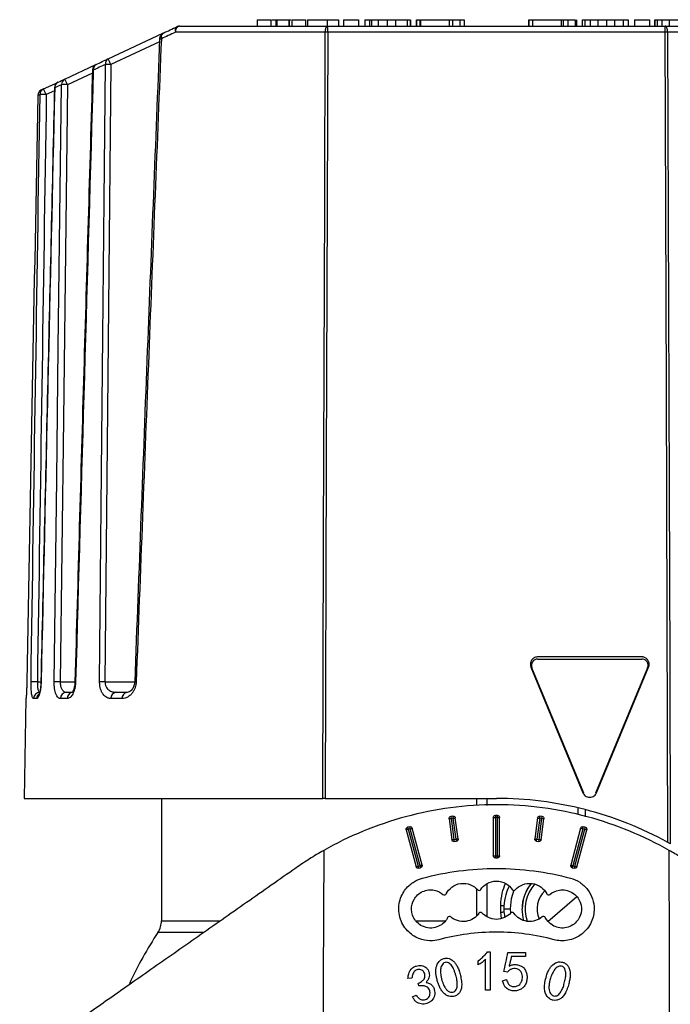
# Model space of a CAD drawing. Header units: millimetres. Extents: x -40 to 40, y -36.8 to 38.2.
# Tile 2 of 3: x -22.5 to 8.2, y -8.2 to 38.2. Entities that reach past the tile are written whole.
import ezdxf

# ---------------------------------------------------------------- set-up
doc = ezdxf.new("R2010")
doc.units = ezdxf.units.MM

msp = doc.modelspace()

# ---------------------------------------------------------------- linework, layer by layer
at = {"color": 7, "linetype": 'Continuous', "lineweight": 25}
for p, q in [((-11.29, 38.206), (-11.29, 37.906)), ((-11.29, 38.206), (-10.647, 38.206)), ((-10.647, 38.206), (-10.647, 37.906)), ((-10.647, 38.206), (-10.647, 37.906)), ((-10.398, 38.206), (-10.398, 37.906)), ((-10.355, 38.206), (-10.355, 37.906)), ((-9.796, 38.206), (-9.698, 38.206)), ((-9.796, 38.206), (-9.796, 37.906)), ((-9.78, 38.206), (-9.78, 37.906)), ((-9.651, 38.206), (-9.651, 37.906)), ((-9.651, 38.206), (-9.651, 37.906)), ((-9.651, 38.206), (-9.008, 38.206)), ((-9.008, 38.206), (-9.008, 37.906)), ((-8.912, 38.206), (-7.45, 38.206)), ((-8.912, 38.206), (-8.912, 37.906)), ((-7.981, 38.206), (-7.981, 37.906)), ((-7.45, 38.206), (-7.45, 37.906)), ((-7.216, 38.206), (-7.216, 37.906)), ((-7.216, 38.206), (-6.508, 38.206)), ((-6.508, 38.206), (-6.508, 37.906)), ((-6.208, 38.206), (-6.208, 37.906)), ((-6.208, 38.206), (-5.982, 38.206)), ((-5.982, 38.206), (-5.982, 37.906)), ((-5.896, 38.206), (-5.896, 37.906)), ((-5.577, 38.206), (-5.577, 37.906)), ((-5.161, 38.206), (-5.161, 37.906)), ((-4.759, 38.206), (-4.759, 37.906)), ((-4.213, 38.206), (-4.213, 37.906)), ((-4.062, 38.206), (-4.062, 37.906)), ((-4.037, 37.906), (-4.037, 38.206)), ((-3.784, 38.206), (-3.784, 37.906)), ((-3.77, 38.206), (-3.77, 37.906)), ((-3.617, 38.206), (-3.617, 37.906)), ((-3.584, 38.206), (-3.584, 37.906)), ((-3.584, 38.206), (-2.231, 38.206)), ((-2.231, 38.206), (-2.231, 37.906)), ((-2.067, 38.206), (-2.067, 37.906)), ((-1.728, 38.206), (-1.728, 37.906)), ((-1.53, 38.206), (-1.53, 37.906)), ((-1.503, 37.906), (-1.503, 38.206)), ((1.503, 38.206), (1.503, 37.906)), ((1.521, 38.206), (1.521, 37.906)), ((1.703, 38.206), (1.703, 37.906)), ((1.703, 38.206), (3.052, 38.206)), ((3.052, 38.206), (3.052, 37.906)), ((3.144, 38.206), (3.144, 37.906)), ((3.369, 38.206), (3.369, 37.906)), ((3.712, 38.206), (3.712, 37.906)), ((3.741, 38.206), (3.741, 37.906)), ((3.784, 37.906), (3.784, 38.206)), ((4.037, 38.206), (4.037, 37.906)), ((4.17, 38.206), (4.17, 37.906)), ((4.418, 38.206), (4.418, 37.906)), ((4.777, 38.206), (4.777, 37.906)), ((5.189, 38.206), (5.189, 37.906)), ((5.559, 38.206), (5.559, 37.906)), ((5.559, 38.206), (5.572, 38.206)), ((5.572, 38.206), (5.572, 37.906)), ((5.972, 38.206), (5.972, 37.906)), ((5.972, 38.206), (6.208, 38.206)), ((6.208, 38.206), (6.208, 37.906)), ((6.508, 38.206), (7.216, 38.206)), ((6.508, 38.206), (6.508, 37.906)), ((7.216, 38.206), (7.216, 37.906)), ((7.45, 38.206), (7.45, 37.906)), ((7.462, 38.206), (7.462, 37.906)), ((7.574, 38.206), (7.574, 37.906)), ((7.805, 38.206), (7.805, 37.906)), ((8.15, 38.206), (8.15, 37.906)), ((15.143, 37.611), (-15.143, 37.611)), ((-14.933, 37.906), (14.933, 37.906)), ((-7.96, 37.611), (-7.96, 37.906)), ((7.96, 37.611), (7.96, 37.906)), ((-18.306, 36.364), (-15.728, 37.566)), ((-15.891, 37.165), (-18.18, 36.097)), ((-20.353, 35.41), (-18.895, 36.09)), ((-19.052, 35.69), (-20.226, 35.143)), ((-21.355, 34.942), (-20.69, 35.253)), ((-20.847, 34.853), (-21.229, 34.676)), ((-21.632, 34.628), (-21.631, 34.627)), ((6.85, 8.176), (1.949, 8.176)), ((1.949, 8.076), (6.85, 8.076)), ((1.626, 7.693), (4.077, 1.776)), ((4.123, 1.746), (1.672, 7.662)), ((7.128, 7.662), (4.677, 1.746)), ((4.723, 1.776), (7.174, 7.693)), ((-21.651, 6.997), (-21.484, 6.997)), ((-20.573, 6.997), (-19.879, 6.997)), ((-18.461, 6.997), (-17.061, 6.997)), ((-20.281, 6.506), (-19.973, 6.506)), ((-17.944, 6.506), (-17.418, 6.506)), ((-22.191, 6.211), (-22.273, 1.506)), ((-22.188, 6.211), (-22.191, 6.211)), ((-21.682, 6.211), (-21.829, 6.211)), ((-20.247, 6.211), (-20.559, 6.211)), ((-17.656, 6.211), (-18.19, 6.211)), ((-22.273, 1.506), (-8.192, 1.506)), ((-15.8, 1.506), (-15.8, -4.259)), ((-8.081, 1.506), (0, 1.506)), ((-0.92, 1.171), (-0.92, 1.506)), ((-0.45, 1.506), (-0.45, 1.166)), ((3.849, 0.746), (3.849, 1.047)), ((4.179, 0.948), (4.179, 0.642)), ((-2.238, 0.562), (-2.138, 0.562)), ((-2.237, 0.549), (-2.107, -0.443)), ((-2.052, 0.674), (-2.151, 0.661)), ((-2.151, 0.661), (-2.138, 0.562)), ((-2.039, 0.573), (-2.138, 0.56)), ((-2.138, 0.562), (-2.007, -0.432)), ((-2.052, 0.674), (-2.039, 0.575)), ((-1.908, -0.419), (-2.039, 0.575)), ((-2.039, 0.573), (-2.026, 0.575)), ((-2.026, 0.575), (-2.039, 0.575)), ((-1.809, -0.404), (-1.94, 0.588)), ((-0.15, 0.605), (-0.15, -1.195)), ((-0.15, 0.605), (-0.05, 0.605)), ((0.05, 0.705), (-0.05, 0.705)), ((-0.05, 0.705), (-0.05, -1.295)), ((0.05, 0.603), (-0.05, 0.603)), ((0.05, -1.295), (0.05, 0.705)), ((0.15, -1.195), (0.15, 0.605)), ((1.94, 0.588), (1.809, -0.404)), ((2.039, 0.575), (1.908, -0.419)), ((2.007, -0.432), (2.138, 0.56)), ((2.026, 0.575), (2.039, 0.573)), ((2.026, 0.575), (2.039, 0.575)), ((2.039, 0.575), (2.052, 0.674)), ((2.138, 0.56), (2.039, 0.573)), ((2.151, 0.661), (2.052, 0.674)), ((2.107, -0.443), (2.237, 0.549)), ((2.138, 0.56), (2.151, 0.661)), ((-4.263, 0.05), (-4.164, 0.05)), ((-4.26, 0.024), (-3.794, -1.714)), ((-4.093, 0.173), (-4.189, 0.147)), ((-4.067, 0.074), (-4.163, 0.049)), ((-4.163, 0.049), (-3.697, -1.69)), ((-4.067, 0.074), (-4.06, 0.076)), ((-4.06, 0.076), (-4.067, 0.076)), ((-3.601, -1.664), (-4.067, 0.074)), ((-3.504, -1.637), (-3.97, 0.102)), ((3.97, 0.102), (3.504, -1.637)), ((4.067, 0.074), (3.601, -1.664)), ((3.697, -1.69), (4.163, 0.049)), ((3.794, -1.714), (4.26, 0.024)), ((4.06, 0.076), (4.067, 0.074)), ((4.06, 0.076), (4.067, 0.076)), ((4.163, 0.049), (4.067, 0.074)), ((4.189, 0.147), (4.093, 0.173)), ((-2.007, -0.432), (-1.908, -0.419)), ((-2.007, -0.432), (-1.994, -0.529)), ((-1.908, -0.419), (-1.895, -0.417)), ((-1.908, -0.419), (-1.895, -0.516)), ((-1.808, -0.417), (-1.895, -0.417)), ((1.808, -0.417), (1.895, -0.417)), ((1.895, -0.417), (1.908, -0.419)), ((1.895, -0.516), (1.908, -0.419)), ((1.908, -0.419), (2.007, -0.432)), ((1.994, -0.529), (2.007, -0.432)), ((-1.994, -0.529), (-1.895, -0.516)), ((1.895, -0.516), (1.994, -0.529)), ((-0.05, -1.197), (0.05, -1.197)), ((-0.05, -1.295), (0.05, -1.295)), ((-3.697, -1.69), (-3.601, -1.664)), ((-3.672, -1.785), (-3.575, -1.759)), ((-3.601, -1.664), (-3.594, -1.662)), ((-3.501, -1.662), (-3.594, -1.662)), ((3.501, -1.662), (3.594, -1.662)), ((3.575, -1.759), (3.672, -1.785)), ((3.594, -1.662), (3.601, -1.664)), ((3.601, -1.664), (3.697, -1.69)), ((-0.92, -4.009), (-0.92, -2.775)), ((-0.45, -2.529), (-0.45, -4.068)), ((2.426, -4.292), (3.784, -3.116)), ((0.351, -3.703), (0.651, -3.703)), ((0.651, -3.703), (0.658, -3.888)), ((1.216, -3.703), (1.206, -3.703)), ((0.239, -4.156), (0.202, -3.856)), ((0.354, -3.833), (0.393, -4.094)), ((-15.8, -4.259), (-13.017, -4.259)), ((-3.81, -4.259), (-2.41, -4.259)), ((-13.832, -4.808), (-15.964, -4.808)), ((-0.426, -5.721), (-0.3, -5.721)), ((-0.3, -5.721), (-0.3, -7.531)), ((0.542, -5.752), (1.374, -5.752)), ((1.374, -5.942), (0.7, -5.942)), ((1.374, -5.752), (1.374, -5.942)), ((-0.858, -6.342), (-0.858, -6.142)), ((-0.511, -7.531), (-0.511, -6.078)), ((0.521, -6.678), (0.342, -6.657)), ((-3.984, -6.967), (-4.174, -6.987)), ((-3.655, -7.334), (-3.691, -7.202)), ((0.289, -7.089), (0.479, -7.036)), ((-3.959, -7.851), (-3.785, -7.771)), ((-0.3, -7.531), (-0.511, -7.531))]:
    msp.add_line(p, q, dxfattribs=at)
at = {"color": 7, "linetype": 'Continuous', "lineweight": 25, "flags": 128}
for points in [[(-8.192, 1.506), (-8.151, 13.782), (-8.125, 21.725), (-8.098, 29.668), (-8.072, 37.611)], [(-7.96, 37.611), (-8.028, 17.392), (-8.081, 1.506)], [(-8.072, 37.611), (-8.07, 37.669), (-8.063, 37.724), (-8.053, 37.775), (-8.039, 37.82), (-8.022, 37.856), (-8.003, 37.883), (-7.982, 37.9), (-7.96, 37.906)], [(8.072, 37.611), (8.07, 37.669), (8.063, 37.724), (8.053, 37.775), (8.039, 37.82), (8.022, 37.856), (8.003, 37.883), (7.982, 37.9), (7.96, 37.906)], [(8.088, -0.569), (8.017, 20.812), (7.96, 37.611)], [(8.072, 37.611), (8.115, 24.609), (8.143, 16.196), (8.171, 7.783), (8.199, -0.631)], [(-19.011, 35.832), (-19.04, 35.834), (-19.048, 35.836)], [(-18.714, 6.997), (-18.619, 16.891), (-18.558, 23.293), (-18.497, 29.695), (-18.435, 36.097)], [(-18.18, 36.097), (-18.338, 19.801), (-18.461, 6.997)], [(-20.856, 6.997), (-20.739, 16.567), (-20.662, 22.759), (-20.586, 28.951), (-20.509, 35.143)], [(-20.833, 34.994), (-20.844, 34.996), (-20.844, 34.996)], [(-20.226, 35.143), (-20.421, 19.381), (-20.573, 6.997)], [(-22.143, 6.998), (-22.143, 6.998), (-22.146, 6.997)], [(-21.475, 6.997), (-21.485, 6.998), (-21.484, 6.999)], [(-19.848, 6.997), (-19.873, 6.999), (-19.879, 7)], [(-4.164, 0.05), (-4.164, 0.05), (-4.164, 0.05), (-4.164, 0.05), (-4.164, 0.049), (-4.164, 0.049), (-4.163, 0.049), (-4.163, 0.049), (-4.163, 0.049)], [(-4.067, 0.074), (-4.067, 0.075), (-4.067, 0.075), (-4.067, 0.075), (-4.067, 0.075), (-4.067, 0.076), (-4.067, 0.076), (-4.067, 0.076), (-4.067, 0.076)], [(4.067, 0.076), (4.067, 0.076), (4.067, 0.076), (4.067, 0.076), (4.067, 0.075), (4.067, 0.075), (4.067, 0.075), (4.067, 0.075), (4.067, 0.074)], [(-8.145, -0.945), (-8.165, -7.021), (-8.181, -11.794)], [(8.181, -11.794), (8.161, -5.719), (8.145, -0.945)], [(0.815, -2.82), (0.698, -3.224), (0.651, -3.703)], [(1.286, -4.249), (1.253, -4.126), (1.206, -3.703)], [(1.298, -4.254), (1.264, -4.124), (1.216, -3.703)]]:
    msp.add_lwpolyline(points, dxfattribs=at)
at = {"color": 7, "linetype": 'Continuous', "lineweight": 25}
for centre, radius, start, end in [((-14.931, 37.691), 0.227, 124.7249, 200.6609), ((-14.88, 37.646), 0.266, 101.6069, 187.4904), ((-14.933, 37.606), 0.3, 90, 115), ((-15.585, 37.302), 0.3, 115, 177.6951), ((-15.799, 37.845), 0.538, 260.8426, 269.4922), ((-15.586, 37.381), 0.231, 123.1986, 198.6573), ((-18.186, 36.142), 0.253, 118.4496, 190.1284), ((-27.231, 31.957), 9.954, 24.5795, 26.2792), ((-18.748, 35.827), 0.3, 115, 178.3128), ((-18.755, 35.869), 0.259, 117.6637, 188.1816), ((-18.307, 25.68), 10.418, 89.2983, 90.7017), ((-20.23, 35.158), 0.28, 115.9903, 183.0661), ((-29.277, 31.003), 9.954, 24.5795, 26.2792), ((-21.332, 34.622), 0.3, 115, 178.92), ((-21.332, 34.623), 0.299, 115.0471, 179.221), ((-21.229, 34.673), 0.297, 115.125, 179.5794), ((-30.28, 30.535), 9.954, 24.5795, 26.2792), ((-20.545, 34.989), 0.3, 115, 178.6694), ((-20.548, 35.004), 0.285, 115.6932, 181.9574), ((-20.368, 27.248), 7.896, 88.9707, 91.0293), ((-21.377, 29.078), 5.599, 88.4771, 91.5229), ((1.949, 7.776), 0.3, 90, 202.5), ((6.85, 7.776), 0.3, 337.5, 90), ((-21.799, 1.189), 5.81, 88.5362, 91.4638), ((-20.715, -1.081), 8.079, 88.9997, 91.0003), ((-18.587, -3.565), 10.563, 89.3135, 90.6865), ((-16.991, 7.397), 0.4, 260.0748, 270.1482), ((-21.531, 6.208), 0.297, 90.4644, 179.4786), ((-20.27, 6.217), 0.289, 92.2198, 181.1545), ((-19.955, 6.217), 0.292, 104.0896, 181.1955), ((-17.914, 6.231), 0.276, 96.0993, 184.2365), ((-17.384, 6.234), 0.273, 97.096, 184.9125), ((-21.381, 6.207), 0.301, 123.5099, 179.2923), ((-2.351, 1.986), 1.442, 274.5235, 278.4894), ((-2.162, 1.763), 1.196, 276.5466, 280.7135), ((-0.075, 2.037), 1.434, 267.0017, 270.9986), ((0.075, 2.037), 1.434, 269.0014, 272.9983), ((2.162, 1.763), 1.196, 259.2865, 263.4534), ((2.351, 1.986), 1.442, 261.5106, 265.4765), ((-4.569, 1.467), 1.475, 282.0963, 285.9633), ((1.167, 1.504), 5.525, 194.223, 195.2587), ((1.263, 1.53), 5.525, 194.223, 195.2587), ((-4.39, 1.396), 1.36, 284.0536, 288.0033), ((4.39, 1.396), 1.36, 251.9967, 255.9464), ((-1.263, 1.53), 5.525, 344.7413, 345.777), ((-1.297, 1.538), 5.66, 344.7398, 345.7692), ((4.569, 1.467), 1.475, 254.0367, 257.9037), ((-2.22, 0.995), 1.442, 274.5235, 278.4894), ((-2.031, 0.772), 1.196, 276.5466, 280.7135), ((2.031, 0.772), 1.196, 259.2865, 263.4534), ((2.22, 0.995), 1.442, 261.5106, 265.4765), ((-0.075, 0.237), 1.434, 267.0017, 270.9986), ((0.075, 0.237), 1.434, 269.0014, 272.9983), ((-4.103, -0.272), 1.475, 282.0963, 285.9633), ((1.534, -0.314), 5.409, 194.7425, 195.7839), ((1.63, -0.288), 5.409, 194.7425, 195.7839), ((-3.925, -0.343), 1.36, 284.0536, 288.0033), ((3.925, -0.343), 1.36, 251.9967, 255.9464), ((-1.63, -0.288), 5.409, 344.2161, 345.2575), ((-1.534, -0.314), 5.409, 344.2161, 345.2575), ((4.103, -0.272), 1.475, 254.0367, 257.9037), ((3.106, -3.703), 1.9, 140.704, 180), ((3.106, -3.703), 1.89, 140.4895, 180), ((3.106, -3.703), 1.75, 137.6852, 199.2342), ((3.106, -3.703), 1.19, 134.3927, 203.035), ((0.194, -4.104), 0.554, 73.2214, 89.12), ((3.106, -3.703), 2.755, 177.3036, 182.6964), ((0.194, -3.302), 0.554, 270.88, 286.7786), ((-16.8, -4.259), 1, 326.7014, 0), ((0, -15.294), 19.1, 146.7014, 155.0131)]:
    msp.add_arc(centre, radius, start, end, dxfattribs=at)
for points, knots in [([(-10.6, 38.206), (-10.589, 38.206), (-10.547, 38.206), (-10.46, 38.206), (-10.398, 38.206)], [0, 0, 0, 0, 0.281665, 1, 1, 1, 1]), ([(4.058, 38.206), (4.052, 38.206), (4.037, 38.206), (4.119, 38.206), (4.17, 38.206)], [0, 0, 0, 0, 0.378471, 1, 1, 1, 1]), ([(-15.885, 37.314), (-16.08, 32.42), (-16.482, 22.317), (-16.864, 12.213), (-17.06, 7.003)], [0, 0, 0, 0, 0.4843737, 1, 1, 1, 1]), ([(-15.804, 37.307), (-15.903, 34.848), (-16.104, 29.886), (-16.4, 22.375), (-16.697, 14.731), (-16.892, 9.59), (-16.99, 6.997)], [0, 0, 0, 0, 0.243382, 0.491176, 0.743382, 1, 1, 1, 1]), ([(-19.048, 35.836), (-19.187, 31.105), (-19.468, 21.493), (-19.741, 11.881), (-19.879, 7)], [0, 0, 0, 0, 0.492187, 1, 1, 1, 1]), ([(-20.844, 34.996), (-20.95, 30.403), (-21.166, 21.071), (-21.377, 11.738), (-21.484, 6.999)], [0, 0, 0, 0, 0.492188, 1, 1, 1, 1]), ([(1.949, 8.176), (1.901, 8.176), (1.846, 8.166), (1.742, 8.114), (1.693, 8.073), (1.624, 7.969), (1.604, 7.908), (1.596, 7.792), (1.607, 7.737), (1.626, 7.693)], [0, 0, 0, 0, 0.25, 0.25, 0.5, 0.5, 0.75, 0.75, 1, 1, 1, 1]), ([(7.2, 7.826), (7.2, 7.868), (7.193, 7.912), (7.159, 7.998), (7.132, 8.04), (7.064, 8.108), (7.022, 8.135), (6.936, 8.169), (6.892, 8.176), (6.85, 8.176)], [0, 0, 0, 0, 0.25, 0.25, 0.5, 0.5, 0.75, 0.75, 1, 1, 1, 1]), ([(-22.146, 6.997), (-22.147, 6.971), (-22.148, 6.919), (-22.15, 6.842), (-22.152, 6.766), (-22.156, 6.669), (-22.161, 6.554), (-22.167, 6.436), (-22.174, 6.338), (-22.18, 6.267), (-22.185, 6.22), (-22.187, 6.214), (-22.188, 6.211)], [0, 0, 0, 0, 0.062844, 0.125086, 0.187344, 0.250237, 0.37491, 0.49998, 0.623856, 0.749248, 0.87515, 1, 1, 1, 1]), ([(-21.829, 6.211), (-21.833, 6.212), (-21.843, 6.213), (-21.856, 6.224), (-21.869, 6.242), (-21.885, 6.276), (-21.903, 6.335), (-21.921, 6.432), (-21.935, 6.551), (-21.944, 6.689), (-21.949, 6.84), (-21.948, 6.945), (-21.948, 6.997)], [0, 0, 0, 0, 0.063003, 0.125348, 0.187587, 0.250272, 0.375465, 0.500063, 0.624247, 0.749451, 0.875408, 1, 1, 1, 1]), ([(-21.475, 6.997), (-21.476, 6.97), (-21.478, 6.918), (-21.483, 6.84), (-21.489, 6.763), (-21.501, 6.665), (-21.519, 6.55), (-21.547, 6.432), (-21.579, 6.336), (-21.613, 6.266), (-21.648, 6.219), (-21.671, 6.214), (-21.682, 6.211)], [0, 0, 0, 0, 0.062695, 0.124852, 0.187139, 0.250223, 0.374512, 0.499943, 0.623692, 0.749165, 0.875008, 1, 1, 1, 1]), ([(-21.651, 6.997), (-21.651, 6.975), (-21.652, 6.932), (-21.65, 6.868), (-21.647, 6.806), (-21.641, 6.747), (-21.634, 6.693), (-21.622, 6.632), (-21.602, 6.569), (-21.572, 6.516), (-21.547, 6.509), (-21.534, 6.506)], [0, 0, 0, 0, 0.082889, 0.165899, 0.249109, 0.332597, 0.416441, 0.50072, 0.651156, 0.817494, 1, 1, 1, 1]), ([(-21.484, 6.999), (-21.486, 6.943), (-21.49, 6.835), (-21.504, 6.7), (-21.515, 6.616), (-21.518, 6.589), (-21.519, 6.585)], [0, 0, 0, 0, 0.338234, 0.655567, 0.950189, 1, 1, 1, 1]), ([(-20.559, 6.211), (-20.569, 6.212), (-20.59, 6.213), (-20.619, 6.224), (-20.648, 6.241), (-20.685, 6.273), (-20.728, 6.33), (-20.774, 6.425), (-20.811, 6.543), (-20.837, 6.682), (-20.854, 6.835), (-20.855, 6.943), (-20.856, 6.997)], [0, 0, 0, 0, 0.063198, 0.125647, 0.187813, 0.250173, 0.375955, 0.499885, 0.625592, 0.749599, 0.875026, 1, 1, 1, 1]), ([(-20.573, 6.997), (-20.573, 6.975), (-20.573, 6.93), (-20.566, 6.865), (-20.554, 6.801), (-20.537, 6.74), (-20.515, 6.683), (-20.483, 6.624), (-20.434, 6.565), (-20.365, 6.516), (-20.31, 6.509), (-20.281, 6.506)], [0, 0, 0, 0, 0.0787071, 0.1587192, 0.2405011, 0.3244885, 0.4110834, 0.5006531, 0.6402344, 0.8065238, 1, 1, 1, 1]), ([(-19.848, 6.997), (-19.849, 6.97), (-19.851, 6.915), (-19.86, 6.834), (-19.873, 6.755), (-19.895, 6.655), (-19.93, 6.539), (-19.984, 6.423), (-20.044, 6.329), (-20.11, 6.262), (-20.178, 6.219), (-20.224, 6.214), (-20.247, 6.211)], [0, 0, 0, 0, 0.062259, 0.124163, 0.186536, 0.250186, 0.373514, 0.499896, 0.623412, 0.749125, 0.874535, 1, 1, 1, 1]), ([(-19.879, 7), (-19.882, 6.954), (-19.887, 6.862), (-19.909, 6.744), (-19.934, 6.651), (-19.967, 6.563), (-20, 6.501), (-20.015, 6.501), (-20.022, 6.501)], [0, 0, 0, 0, 0.139818, 0.274808, 0.405841, 0.532885, 0.774888, 1, 1, 1, 1]), ([(-18.19, 6.211), (-18.212, 6.212), (-18.255, 6.214), (-18.319, 6.231), (-18.392, 6.263), (-18.471, 6.318), (-18.552, 6.409), (-18.621, 6.523), (-18.674, 6.665), (-18.709, 6.825), (-18.712, 6.94), (-18.714, 6.997)], [0, 0, 0, 0, 0.0841, 0.166873, 0.249112, 0.37615, 0.49912, 0.626712, 0.749674, 0.875816, 1, 1, 1, 1]), ([(-18.461, 6.997), (-18.46, 6.978), (-18.46, 6.939), (-18.45, 6.881), (-18.433, 6.825), (-18.404, 6.757), (-18.355, 6.683), (-18.261, 6.592), (-18.151, 6.538), (-18.036, 6.51), (-17.976, 6.507), (-17.944, 6.506)], [0, 0, 0, 0, 0.0604531, 0.1220153, 0.1854883, 0.2516041, 0.3693011, 0.501603, 0.7508025, 0.8628109, 1, 1, 1, 1]), ([(-16.99, 6.997), (-16.992, 6.973), (-16.995, 6.926), (-17.005, 6.857), (-17.021, 6.789), (-17.041, 6.723), (-17.078, 6.63), (-17.139, 6.518), (-17.239, 6.394), (-17.363, 6.292), (-17.508, 6.223), (-17.606, 6.215), (-17.656, 6.211)], [0, 0, 0, 0, 0.049096, 0.09807, 0.147553, 0.198163, 0.250474, 0.371878, 0.500207, 0.663775, 0.828183, 1, 1, 1, 1]), ([(-17.06, 7.003), (-17.063, 6.971), (-17.068, 6.905), (-17.103, 6.776), (-17.182, 6.632), (-17.323, 6.508), (-17.441, 6.493), (-17.505, 6.485)], [0, 0, 0, 0, 0.09093, 0.18993, 0.417988, 0.690088, 1, 1, 1, 1]), ([(8.088, -0.569), (6.868, 0.101), (5.545, 0.627), (2.806, 1.33), (1.392, 1.506), (0, 1.506)], [0, 0, 0, 0, 0.5, 0.5, 1, 1, 1, 1]), ([(4.077, 1.776), (4.097, 1.727), (4.133, 1.673), (4.246, 1.589), (4.322, 1.56), (4.478, 1.56), (4.554, 1.589), (4.666, 1.673), (4.703, 1.727), (4.723, 1.776)], [0, 0, 0, 0, 0.25, 0.25, 0.5, 0.5, 0.75, 0.75, 1, 1, 1, 1]), ([(8.145, -0.945), (6.965, -0.275), (5.66, 0.27), (2.904, 1.011), (1.452, 1.206), (-1.452, 1.206), (-2.904, 1.011), (-5.66, 0.27), (-6.965, -0.275), (-8.145, -0.945)], [0, 0, 0, 0, 0.25, 0.25, 0.5, 0.5, 0.75, 0.75, 1, 1, 1, 1]), ([(-2.238, 0.562), (-2.238, 0.584), (-2.23, 0.609), (-2.197, 0.646), (-2.173, 0.658), (-2.151, 0.661)], [0, 0, 0, 0, 0.5, 0.5, 1, 1, 1, 1]), ([(-2.052, 0.674), (-2.028, 0.677), (-2, 0.671), (-1.956, 0.637), (-1.943, 0.611), (-1.94, 0.588)], [0, 0, 0, 0, 0.5, 0.5, 1, 1, 1, 1]), ([(-0.15, 0.605), (-0.15, 0.629), (-0.14, 0.656), (-0.101, 0.695), (-0.074, 0.705), (-0.05, 0.705)], [0, 0, 0, 0, 0.5, 0.5, 1, 1, 1, 1]), ([(0.05, 0.705), (0.074, 0.705), (0.101, 0.695), (0.14, 0.656), (0.15, 0.629), (0.15, 0.605)], [0, 0, 0, 0, 0.5, 0.5, 1, 1, 1, 1]), ([(1.94, 0.588), (1.943, 0.611), (1.956, 0.637), (2, 0.671), (2.028, 0.677), (2.052, 0.674)], [0, 0, 0, 0, 0.5, 0.5, 1, 1, 1, 1]), ([(2.151, 0.661), (2.174, 0.658), (2.2, 0.644), (2.234, 0.601), (2.24, 0.572), (2.237, 0.549)], [0, 0, 0, 0, 0.5, 0.5, 1, 1, 1, 1]), ([(-4.263, 0.05), (-4.263, 0.071), (-4.256, 0.093), (-4.229, 0.129), (-4.209, 0.142), (-4.189, 0.147)], [0, 0, 0, 0, 0.5, 0.5, 1, 1, 1, 1]), ([(-4.093, 0.173), (-4.07, 0.179), (-4.041, 0.177), (-3.993, 0.149), (-3.976, 0.125), (-3.97, 0.102)], [0, 0, 0, 0, 0.5, 0.5, 1, 1, 1, 1]), ([(3.97, 0.102), (3.976, 0.125), (3.993, 0.149), (4.041, 0.177), (4.07, 0.179), (4.093, 0.173)], [0, 0, 0, 0, 0.5, 0.5, 1, 1, 1, 1]), ([(4.189, 0.147), (4.212, 0.141), (4.236, 0.124), (4.264, 0.076), (4.266, 0.047), (4.26, 0.024)], [0, 0, 0, 0, 0.5, 0.5, 1, 1, 1, 1]), ([(-1.994, -0.529), (-2.018, -0.532), (-2.046, -0.526), (-2.09, -0.492), (-2.103, -0.466), (-2.107, -0.443)], [0, 0, 0, 0, 0.5, 0.5, 1, 1, 1, 1]), ([(-1.809, -0.404), (-1.806, -0.427), (-1.812, -0.456), (-1.846, -0.5), (-1.872, -0.513), (-1.895, -0.516)], [0, 0, 0, 0, 0.5, 0.5, 1, 1, 1, 1]), ([(1.895, -0.516), (1.873, -0.513), (1.85, -0.502), (1.817, -0.464), (1.808, -0.439), (1.808, -0.417)], [0, 0, 0, 0, 0.5, 0.5, 1, 1, 1, 1]), ([(2.107, -0.443), (2.103, -0.466), (2.09, -0.492), (2.046, -0.526), (2.018, -0.532), (1.994, -0.529)], [0, 0, 0, 0, 0.5, 0.5, 1, 1, 1, 1]), ([(8.199, -0.631), (8.181, -0.621), (8.145, -0.6), (8.107, -0.58), (8.088, -0.569)], [0, 0, 0, 0, 0.498069, 1, 1, 1, 1]), ([(-8.145, -0.945), (-8.258, -1.01), (-8.484, -1.14), (-8.815, -1.345), (-9.143, -1.557), (-9.357, -1.704), (-9.464, -1.778)], [0, 0, 0, 0, 0.248675, 0.498166, 0.748574, 1, 1, 1, 1]), ([(-0.05, -1.295), (-0.074, -1.295), (-0.101, -1.285), (-0.14, -1.246), (-0.15, -1.219), (-0.15, -1.195)], [0, 0, 0, 0, 0.5, 0.5, 1, 1, 1, 1]), ([(0.15, -1.195), (0.15, -1.219), (0.14, -1.246), (0.101, -1.285), (0.074, -1.295), (0.05, -1.295)], [0, 0, 0, 0, 0.5, 0.5, 1, 1, 1, 1]), ([(15.754, -10.389), (15.719, -10.28), (15.65, -10.062), (15.537, -9.737), (15.418, -9.414), (15.291, -9.091), (15.157, -8.77), (15.015, -8.45), (14.865, -8.131), (14.708, -7.813), (14.361, -7.148), (13.771, -6.161), (12.863, -4.923), (11.842, -3.77), (10.941, -2.927), (10.22, -2.336), (9.723, -1.958), (9.211, -1.6), (8.687, -1.26), (8.326, -1.05), (8.145, -0.945)], [0, 0, 0, 0, 0.026697, 0.053597, 0.080716, 0.108068, 0.13567, 0.163534, 0.191676, 0.220108, 0.248844, 0.372428, 0.499247, 0.624071, 0.749402, 0.800055, 0.850392, 0.900461, 0.950313, 1, 1, 1, 1]), ([(-9.464, -1.778), (-10.231, -2.315), (-11.007, -2.858), (-12.554, -3.942), (-13.326, -4.483), (-14.84, -5.543), (-15.582, -6.062), (-17.003, -7.057), (-17.682, -7.533), (-18.942, -8.415), (-19.523, -8.822), (-20.551, -9.541), (-20.998, -9.854), (-21.727, -10.365), (-22.009, -10.562), (-22.388, -10.828), (-22.484, -10.895), (-22.484, -10.895)], [0, 0, 0, 0, 0.125, 0.125, 0.25, 0.25, 0.375, 0.375, 0.5, 0.5, 0.625, 0.625, 0.75, 0.75, 0.875, 0.875, 1, 1, 1, 1]), ([(-3.672, -1.785), (-3.694, -1.791), (-3.724, -1.789), (-3.771, -1.761), (-3.788, -1.737), (-3.794, -1.714)], [0, 0, 0, 0, 0.5, 0.5, 1, 1, 1, 1]), ([(-3.504, -1.637), (-3.498, -1.659), (-3.5, -1.689), (-3.528, -1.736), (-3.552, -1.753), (-3.575, -1.759)], [0, 0, 0, 0, 0.5, 0.5, 1, 1, 1, 1]), ([(-3.494, -2.254), (-2.369, -1.953), (-1.185, -1.794), (1.185, -1.794), (2.369, -1.953), (3.494, -2.254)], [0, 0, 0, 0, 0.5, 0.5, 1, 1, 1, 1]), ([(3.575, -1.759), (3.555, -1.754), (3.535, -1.741), (3.508, -1.705), (3.501, -1.683), (3.501, -1.662)], [0, 0, 0, 0, 0.5, 0.5, 1, 1, 1, 1]), ([(3.794, -1.714), (3.788, -1.737), (3.771, -1.761), (3.724, -1.789), (3.694, -1.791), (3.672, -1.785)], [0, 0, 0, 0, 0.5, 0.5, 1, 1, 1, 1]), ([(-2.718, -5.152), (-2.838, -5.184), (-2.979, -5.206), (-3.299, -5.199), (-3.479, -5.17), (-3.85, -5.021), (-4.041, -4.899), (-4.362, -4.556), (-4.49, -4.333), (-4.619, -3.85), (-4.62, -3.593), (-4.514, -3.135), (-4.409, -2.934), (-4.162, -2.62), (-4.021, -2.504), (-3.747, -2.338), (-3.615, -2.287), (-3.494, -2.254)], [0, 0, 0, 0, 0.125, 0.125, 0.25, 0.25, 0.375, 0.375, 0.5, 0.5, 0.625, 0.625, 0.75, 0.75, 0.875, 0.875, 1, 1, 1, 1]), ([(3.494, -2.254), (3.641, -2.294), (3.79, -2.358), (4.066, -2.539), (4.193, -2.655), (4.399, -2.925), (4.479, -3.077), (4.582, -3.391), (4.606, -3.551), (4.606, -3.703)], [0, 0, 0, 0, 0.25, 0.25, 0.5, 0.5, 0.75, 0.75, 1, 1, 1, 1]), ([(-2.368, -2.988), (-2.312, -2.878), (-2.225, -2.766), (-1.989, -2.589), (-1.84, -2.525), (-1.527, -2.484), (-1.367, -2.507), (-1.093, -2.617), (-0.981, -2.702), (-0.898, -2.794)], [0, 0, 0, 0, 0.25, 0.25, 0.5, 0.5, 0.75, 0.75, 1, 1, 1, 1]), ([(-0.898, -2.794), (-0.88, -2.814), (-0.849, -2.829), (-0.785, -2.825), (-0.756, -2.805), (-0.741, -2.784)], [0, 0, 0, 0, 0.5, 0.5, 1, 1, 1, 1]), ([(-0.741, -2.784), (-0.671, -2.682), (-0.571, -2.583), (-0.314, -2.438), (-0.158, -2.394), (0.158, -2.394), (0.314, -2.438), (0.571, -2.583), (0.671, -2.682), (0.741, -2.784)], [0, 0, 0, 0, 0.25, 0.25, 0.5, 0.5, 0.75, 0.75, 1, 1, 1, 1]), ([(0.202, -3.55), (0.216, -3.348), (0.24, -2.983), (0.369, -2.656), (0.427, -2.51)], [0, 0, 0, 0, 0.553066, 1, 1, 1, 1]), ([(0.602, -2.629), (0.539, -2.762), (0.399, -3.059), (0.37, -3.391), (0.354, -3.574)], [0, 0, 0, 0, 0.448838, 1, 1, 1, 1]), ([(0.741, -2.784), (0.756, -2.805), (0.785, -2.825), (0.849, -2.829), (0.88, -2.814), (0.898, -2.794)], [0, 0, 0, 0, 0.5, 0.5, 1, 1, 1, 1]), ([(0.898, -2.794), (0.981, -2.702), (1.093, -2.617), (1.367, -2.507), (1.527, -2.484), (1.84, -2.525), (1.989, -2.589), (2.225, -2.766), (2.312, -2.878), (2.368, -2.988)], [0, 0, 0, 0, 0.25, 0.25, 0.5, 0.5, 0.75, 0.75, 1, 1, 1, 1]), ([(-4.006, -3.703), (-4.006, -3.567), (-3.974, -3.408), (-3.844, -3.181), (-3.788, -3.108), (-3.651, -2.981), (-3.57, -2.926), (-3.396, -2.846), (-3.302, -2.82), (-3.116, -2.798), (-3.024, -2.803), (-2.767, -2.851), (-2.625, -2.93), (-2.522, -3.018)], [0, 0, 0, 0, 0.25, 0.25, 0.375, 0.375, 0.5, 0.5, 0.625, 0.625, 0.75, 0.75, 1, 1, 1, 1]), ([(-2.522, -3.018), (-2.502, -3.035), (-2.469, -3.047), (-2.406, -3.034), (-2.38, -3.011), (-2.368, -2.988)], [0, 0, 0, 0, 0.5, 0.5, 1, 1, 1, 1]), ([(2.522, -3.018), (2.63, -2.926), (2.782, -2.843), (3.062, -2.799), (3.164, -2.799), (3.367, -2.836), (3.469, -2.873), (3.653, -2.981), (3.735, -3.052), (3.867, -3.211), (3.916, -3.3), (4.015, -3.566), (4.016, -3.74), (3.961, -4.018), (3.894, -4.178), (3.7, -4.386), (3.621, -4.449), (3.438, -4.546), (3.335, -4.58), (3.124, -4.609), (3.016, -4.605), (2.813, -4.561), (2.72, -4.522), (2.477, -4.374), (2.369, -4.239), (2.304, -4.112)], [0, 0, 0, 0, 0.125, 0.125, 0.1875, 0.1875, 0.25, 0.25, 0.3125, 0.3125, 0.375, 0.375, 0.5, 0.5, 0.625, 0.625, 0.6875, 0.6875, 0.75, 0.75, 0.8125, 0.8125, 0.875, 0.875, 1, 1, 1, 1]), ([(2.368, -2.988), (2.38, -3.011), (2.406, -3.034), (2.469, -3.047), (2.502, -3.035), (2.522, -3.018)], [0, 0, 0, 0, 0.5, 0.5, 1, 1, 1, 1]), ([(-2.304, -4.112), (-2.337, -4.177), (-2.382, -4.245), (-2.5, -4.374), (-2.574, -4.436), (-2.752, -4.537), (-2.856, -4.575), (-3.081, -4.61), (-3.201, -4.606), (-3.431, -4.551), (-3.54, -4.5), (-3.725, -4.366), (-3.8, -4.285), (-3.913, -4.114), (-3.951, -4.025), (-3.997, -3.856), (-4.006, -3.776), (-4.006, -3.703)], [0, 0, 0, 0, 0.125, 0.125, 0.25, 0.25, 0.375, 0.375, 0.5, 0.5, 0.625, 0.625, 0.75, 0.75, 0.875, 0.875, 1, 1, 1, 1]), ([(4.606, -3.703), (4.606, -3.902), (4.565, -4.121), (4.37, -4.543), (4.215, -4.743), (3.823, -5.043), (3.59, -5.142), (3.132, -5.221), (2.909, -5.203), (2.718, -5.152)], [0, 0, 0, 0, 0.25, 0.25, 0.5, 0.5, 0.75, 0.75, 1, 1, 1, 1]), ([(-2.15, -4.082), (-2.17, -4.065), (-2.203, -4.053), (-2.266, -4.066), (-2.292, -4.089), (-2.304, -4.112)], [0, 0, 0, 0, 0.5, 0.5, 1, 1, 1, 1]), ([(-0.825, -3.907), (-0.888, -3.999), (-0.975, -4.087), (-1.189, -4.224), (-1.317, -4.272), (-1.581, -4.307), (-1.717, -4.293), (-1.959, -4.217), (-2.066, -4.154), (-2.15, -4.082)], [0, 0, 0, 0, 0.25, 0.25, 0.5, 0.5, 0.75, 0.75, 1, 1, 1, 1]), ([(-0.668, -3.897), (-0.686, -3.878), (-0.717, -3.862), (-0.781, -3.866), (-0.81, -3.886), (-0.825, -3.907)], [0, 0, 0, 0, 0.5, 0.5, 1, 1, 1, 1]), ([(0.668, -3.897), (0.594, -3.98), (0.497, -4.056), (0.266, -4.163), (0.133, -4.194), (-0.133, -4.194), (-0.266, -4.163), (-0.497, -4.056), (-0.594, -3.98), (-0.668, -3.897)], [0, 0, 0, 0, 0.25, 0.25, 0.5, 0.5, 0.75, 0.75, 1, 1, 1, 1]), ([(0.825, -3.907), (0.81, -3.886), (0.781, -3.866), (0.717, -3.862), (0.686, -3.878), (0.668, -3.897)], [0, 0, 0, 0, 0.5, 0.5, 1, 1, 1, 1]), ([(2.15, -4.082), (2.066, -4.154), (1.959, -4.217), (1.717, -4.293), (1.581, -4.307), (1.317, -4.272), (1.189, -4.224), (0.975, -4.087), (0.888, -3.999), (0.825, -3.907)], [0, 0, 0, 0, 0.25, 0.25, 0.5, 0.5, 0.75, 0.75, 1, 1, 1, 1]), ([(2.304, -4.112), (2.292, -4.089), (2.266, -4.066), (2.203, -4.053), (2.17, -4.065), (2.15, -4.082)], [0, 0, 0, 0, 0.5, 0.5, 1, 1, 1, 1]), ([(2.718, -5.152), (1.843, -4.918), (0.922, -4.794), (-0.922, -4.794), (-1.843, -4.918), (-2.718, -5.152)], [0, 0, 0, 0, 0.5, 0.5, 1, 1, 1, 1]), ([(-2.813, -6.975), (-2.824, -6.923), (-2.845, -6.825), (-2.862, -6.675), (-2.858, -6.527), (-2.813, -6.332), (-2.705, -6.149), (-2.527, -6.051), (-2.381, -6.014), (-2.228, -6.036), (-2.095, -6.108), (-1.98, -6.21), (-1.886, -6.336), (-1.808, -6.492), (-1.74, -6.68), (-1.706, -6.818), (-1.688, -6.893)], [0, 0, 0, 0, 0.066724, 0.124953, 0.188971, 0.250331, 0.374726, 0.437547, 0.500336, 0.559994, 0.625828, 0.68715, 0.75097, 0.821432, 0.904129, 1, 1, 1, 1]), ([(-0.858, -6.142), (-0.824, -6.117), (-0.758, -6.069), (-0.664, -5.99), (-0.578, -5.905), (-0.498, -5.816), (-0.45, -5.752), (-0.426, -5.721)], [0, 0, 0, 0, 0.205284, 0.406988, 0.606034, 0.803378, 1, 1, 1, 1]), ([(0.342, -6.657), (0.353, -6.613), (0.387, -6.469), (0.452, -6.166), (0.508, -5.909), (0.542, -5.752)], [0, 0, 0, 0, 0.147626, 0.480952, 1, 1, 1, 1]), ([(0.7, -5.942), (0.69, -5.992), (0.671, -6.097), (0.637, -6.248), (0.608, -6.347), (0.595, -6.394)], [0, 0, 0, 0, 0.3334105, 0.6851592, 1, 1, 1, 1]), ([(-4.174, -6.987), (-4.17, -6.945), (-4.162, -6.867), (-4.138, -6.757), (-4.104, -6.662), (-4.06, -6.582), (-3.998, -6.507), (-3.904, -6.442), (-3.785, -6.394), (-3.657, -6.365), (-3.528, -6.368), (-3.404, -6.401), (-3.299, -6.475), (-3.221, -6.577), (-3.176, -6.698), (-3.159, -6.826), (-3.18, -6.95), (-3.237, -7.064), (-3.291, -7.13), (-3.321, -7.166)], [0, 0, 0, 0, 0.06142, 0.116254, 0.165227, 0.209352, 0.250009, 0.308049, 0.37485, 0.438859, 0.499732, 0.563977, 0.624391, 0.686247, 0.749317, 0.814003, 0.874257, 0.931154, 1, 1, 1, 1]), ([(-1.873, -7.003), (-1.884, -6.958), (-1.905, -6.866), (-1.949, -6.726), (-1.994, -6.596), (-2.044, -6.481), (-2.104, -6.385), (-2.174, -6.302), (-2.263, -6.235), (-2.37, -6.207), (-2.477, -6.24), (-2.56, -6.315), (-2.621, -6.44), (-2.647, -6.627), (-2.628, -6.773), (-2.617, -6.856)], [0, 0, 0, 0, 0.0786226, 0.1618864, 0.2499941, 0.3150277, 0.3741412, 0.4439671, 0.499233, 0.5621114, 0.6243804, 0.6820579, 0.7494357, 0.857252, 1, 1, 1, 1]), ([(-0.511, -6.078), (-0.538, -6.105), (-0.592, -6.154), (-0.705, -6.245), (-0.796, -6.303), (-0.858, -6.342)], [0, 0, 0, 0, 0.262119, 0.500161, 1, 1, 1, 1]), ([(0.595, -6.394), (0.626, -6.381), (0.683, -6.357), (0.804, -6.324), (0.959, -6.323), (1.139, -6.374), (1.274, -6.455), (1.346, -6.558), (1.387, -6.643), (1.42, -6.735), (1.445, -6.856), (1.446, -7.014), (1.408, -7.178), (1.346, -7.312), (1.264, -7.409), (1.146, -7.495), (0.987, -7.558), (0.824, -7.57), (0.689, -7.551), (0.554, -7.501), (0.421, -7.409), (0.332, -7.251), (0.304, -7.146), (0.289, -7.089)], [0, 0, 0, 0, 0.033826, 0.062198, 0.124198, 0.186315, 0.248268, 0.275957, 0.310789, 0.342344, 0.373473, 0.434578, 0.498544, 0.540376, 0.581383, 0.62402, 0.685682, 0.749313, 0.785021, 0.821161, 0.892525, 0.940874, 1, 1, 1, 1]), ([(2.36, -6.852), (2.371, -6.818), (2.392, -6.751), (2.429, -6.658), (2.478, -6.554), (2.548, -6.442), (2.685, -6.296), (2.87, -6.193), (3.073, -6.198), (3.218, -6.24), (3.339, -6.336), (3.418, -6.465), (3.466, -6.611), (3.484, -6.768), (3.472, -6.943), (3.436, -7.14), (3.396, -7.277), (3.374, -7.351)], [0, 0, 0, 0, 0.04525, 0.086941, 0.125215, 0.189181, 0.250614, 0.374809, 0.437411, 0.500044, 0.559613, 0.625367, 0.686658, 0.750528, 0.821311, 0.904155, 1, 1, 1, 1]), ([(3.158, -7.352), (3.167, -7.322), (3.188, -7.251), (3.215, -7.141), (3.24, -7.028), (3.261, -6.919), (3.274, -6.813), (3.271, -6.699), (3.252, -6.591), (3.208, -6.489), (3.129, -6.412), (3.02, -6.387), (2.91, -6.41), (2.795, -6.487), (2.679, -6.636), (2.622, -6.771), (2.589, -6.848)], [0, 0, 0, 0, 0.0539658, 0.1253806, 0.1933869, 0.250734, 0.3158518, 0.3753763, 0.4446352, 0.5006376, 0.5628637, 0.625413, 0.6827964, 0.7503492, 0.8577703, 1, 1, 1, 1]), ([(-3.691, -7.202), (-3.655, -7.187), (-3.588, -7.159), (-3.501, -7.104), (-3.436, -7.042), (-3.389, -6.968), (-3.366, -6.878), (-3.378, -6.779), (-3.413, -6.687), (-3.496, -6.587), (-3.628, -6.551), (-3.754, -6.572), (-3.84, -6.616), (-3.911, -6.686), (-3.95, -6.772), (-3.973, -6.868), (-3.98, -6.932), (-3.984, -6.967)], [0, 0, 0, 0, 0.076103, 0.141776, 0.19888, 0.250216, 0.311201, 0.375325, 0.441703, 0.5004, 0.623547, 0.683899, 0.748706, 0.80822, 0.874316, 0.930347, 1, 1, 1, 1]), ([(-1.688, -6.893), (-1.678, -6.94), (-1.659, -7.031), (-1.642, -7.162), (-1.638, -7.281), (-1.645, -7.389), (-1.668, -7.506), (-1.722, -7.629), (-1.824, -7.742), (-1.955, -7.821), (-2.102, -7.842), (-2.242, -7.82), (-2.359, -7.773), (-2.454, -7.707), (-2.542, -7.614), (-2.632, -7.486), (-2.71, -7.328), (-2.769, -7.156), (-2.797, -7.039), (-2.813, -6.975)], [0, 0, 0, 0, 0.0605462, 0.1153954, 0.1648936, 0.2095114, 0.2498902, 0.3131082, 0.3746672, 0.4376105, 0.4993544, 0.5556206, 0.6139677, 0.6544147, 0.699321, 0.7733571, 0.8494138, 0.9175141, 1, 1, 1, 1]), ([(-2.617, -6.856), (-2.608, -6.906), (-2.591, -7.004), (-2.551, -7.143), (-2.496, -7.284), (-2.425, -7.418), (-2.333, -7.533), (-2.228, -7.608), (-2.114, -7.642), (-2.004, -7.616), (-1.918, -7.544), (-1.868, -7.447), (-1.846, -7.336), (-1.844, -7.226), (-1.852, -7.111), (-1.866, -7.039), (-1.873, -7.003)], [0, 0, 0, 0, 0.087315, 0.169474, 0.24713, 0.344935, 0.426673, 0.496826, 0.563182, 0.622377, 0.682694, 0.748537, 0.80461, 0.874566, 0.937064, 1, 1, 1, 1]), ([(0.479, -7.036), (0.489, -7.07), (0.508, -7.133), (0.548, -7.215), (0.598, -7.285), (0.666, -7.336), (0.755, -7.36), (0.846, -7.365), (0.94, -7.354), (1.025, -7.317), (1.108, -7.253), (1.181, -7.151), (1.219, -7.016), (1.227, -6.877), (1.2, -6.741), (1.132, -6.62), (1.02, -6.539), (0.884, -6.508), (0.747, -6.522), (0.614, -6.574), (0.552, -6.643), (0.521, -6.678)], [0, 0, 0, 0, 0.048581, 0.08979, 0.12467, 0.166299, 0.202818, 0.249354, 0.290953, 0.33171, 0.374433, 0.434213, 0.499383, 0.564307, 0.624284, 0.687873, 0.749543, 0.808561, 0.875021, 0.936093, 1, 1, 1, 1]), ([(3.374, -7.351), (3.359, -7.396), (3.33, -7.483), (3.278, -7.604), (3.222, -7.709), (3.162, -7.798), (3.083, -7.888), (2.975, -7.968), (2.829, -8.015), (2.676, -8.018), (2.519, -7.954), (2.381, -7.832), (2.285, -7.644), (2.254, -7.414), (2.278, -7.143), (2.331, -6.955), (2.36, -6.852)], [0, 0, 0, 0, 0.05996, 0.114408, 0.163682, 0.208241, 0.248704, 0.312113, 0.373839, 0.437305, 0.498835, 0.580641, 0.662949, 0.755918, 0.866814, 1, 1, 1, 1]), ([(2.589, -6.848), (2.575, -6.885), (2.549, -6.956), (2.518, -7.063), (2.495, -7.167), (2.477, -7.293), (2.471, -7.432), (2.493, -7.579), (2.547, -7.696), (2.628, -7.783), (2.737, -7.816), (2.847, -7.797), (2.939, -7.737), (3.013, -7.652), (3.071, -7.558), (3.121, -7.456), (3.146, -7.387), (3.158, -7.352)], [0, 0, 0, 0, 0.06624, 0.129459, 0.189912, 0.247896, 0.345556, 0.427372, 0.497868, 0.563684, 0.623177, 0.683599, 0.748958, 0.806313, 0.874556, 0.936989, 1, 1, 1, 1]), ([(-3.321, -7.166), (-3.292, -7.172), (-3.238, -7.182), (-3.162, -7.211), (-3.096, -7.25), (-3.04, -7.299), (-2.994, -7.358), (-2.957, -7.428), (-2.912, -7.566), (-2.896, -7.784), (-3.013, -7.99), (-3.152, -8.107), (-3.278, -8.164), (-3.413, -8.192), (-3.552, -8.186), (-3.684, -8.148), (-3.798, -8.076), (-3.891, -7.975), (-3.935, -7.894), (-3.959, -7.851)], [0, 0, 0, 0, 0.039519, 0.07611, 0.110687, 0.144332, 0.178212, 0.213474, 0.251137, 0.377943, 0.499287, 0.561406, 0.624382, 0.687691, 0.749459, 0.813003, 0.874264, 0.932482, 1, 1, 1, 1]), ([(-3.785, -7.771), (-3.766, -7.798), (-3.729, -7.848), (-3.665, -7.91), (-3.598, -7.955), (-3.527, -7.982), (-3.443, -7.992), (-3.349, -7.979), (-3.256, -7.934), (-3.182, -7.86), (-3.141, -7.765), (-3.126, -7.66), (-3.143, -7.557), (-3.185, -7.461), (-3.27, -7.367), (-3.44, -7.315), (-3.575, -7.327), (-3.655, -7.334)], [0, 0, 0, 0, 0.0600573, 0.113537, 0.1618861, 0.207048, 0.2513868, 0.3150034, 0.3773668, 0.4372869, 0.5022147, 0.5634583, 0.6272737, 0.6916358, 0.7517823, 0.8536208, 1, 1, 1, 1])]:
    msp.add_open_spline(points, degree=3, knots=knots, dxfattribs=at)
for points in [[(-10.398, 38.206), (-10.384, 38.206), (-10.37, 38.206), (-10.355, 38.206)], [(-10.355, 38.206), (-10.165, 38.206), (-9.944, 38.206), (-9.796, 38.206)], [(-5.982, 38.206), (-5.955, 38.206), (-5.926, 38.206), (-5.896, 38.206)], [(-5.896, 38.206), (-5.799, 38.206), (-5.694, 38.206), (-5.577, 38.206)], [(-5.577, 38.206), (-5.442, 38.206), (-5.305, 38.206), (-5.161, 38.206)], [(-5.161, 38.206), (-5.022, 38.206), (-4.889, 38.206), (-4.759, 38.206)], [(-4.759, 38.206), (-4.534, 38.206), (-4.344, 38.206), (-4.213, 38.206)], [(-4.213, 38.206), (-4.14, 38.206), (-4.091, 38.206), (-4.062, 38.206)], [(-3.77, 38.206), (-3.745, 38.206), (-3.694, 38.206), (-3.617, 38.206)], [(-2.231, 38.206), (-2.175, 38.206), (-2.122, 38.206), (-2.067, 38.206)], [(-2.067, 38.206), (-1.938, 38.206), (-1.825, 38.206), (-1.728, 38.206)], [(-1.728, 38.206), (-1.633, 38.206), (-1.567, 38.206), (-1.53, 38.206)], [(1.521, 38.206), (1.555, 38.206), (1.624, 38.206), (1.727, 38.206)], [(3.052, 38.206), (3.083, 38.206), (3.113, 38.206), (3.144, 38.206)], [(3.144, 38.206), (3.224, 38.206), (3.296, 38.206), (3.369, 38.206)], [(3.369, 38.206), (3.522, 38.206), (3.636, 38.206), (3.712, 38.206)], [(4.17, 38.206), (4.234, 38.206), (4.317, 38.206), (4.418, 38.206)], [(4.418, 38.206), (4.525, 38.206), (4.644, 38.206), (4.777, 38.206)], [(4.777, 38.206), (4.91, 38.206), (5.047, 38.206), (5.189, 38.206)], [(5.189, 38.206), (5.317, 38.206), (5.439, 38.206), (5.559, 38.206)], [(5.572, 38.206), (5.724, 38.206), (5.856, 38.206), (5.972, 38.206)], [(7.462, 38.206), (7.481, 38.206), (7.518, 38.206), (7.574, 38.206)], [(7.574, 38.206), (7.635, 38.206), (7.711, 38.206), (7.805, 38.206)], [(7.805, 38.206), (7.907, 38.206), (8.021, 38.206), (8.15, 38.206)], [(8.15, 38.206), (8.288, 38.206), (8.429, 38.206), (8.578, 38.206)], [(-15.143, 37.611), (-15.368, 37.508), (-15.588, 37.406), (-15.804, 37.307)], [(-15.712, 37.574), (-15.499, 37.673), (-15.282, 37.774), (-15.06, 37.878)], [(-18.875, 36.099), (-18.694, 36.183), (-18.504, 36.272), (-18.306, 36.364)], [(-19.011, 35.832), (-19.296, 26.221), (-19.575, 16.609), (-19.848, 6.997)], [(-18.435, 36.097), (-18.635, 36.005), (-18.828, 35.917), (-19.011, 35.832)], [(-20.671, 35.261), (-20.573, 35.307), (-20.467, 35.356), (-20.353, 35.41)], [(-20.833, 34.994), (-21.05, 25.662), (-21.264, 16.33), (-21.475, 6.997)], [(-21.459, 34.894), (-21.432, 34.906), (-21.398, 34.922), (-21.355, 34.942)], [(-20.509, 35.143), (-20.625, 35.09), (-20.733, 35.04), (-20.833, 34.994)], [(-21.631, 34.627), (-21.805, 25.417), (-21.976, 16.207), (-22.146, 6.997)], [(-21.948, 6.997), (-21.809, 16.223), (-21.668, 25.449), (-21.526, 34.676)], [(-21.229, 34.676), (-21.371, 25.449), (-21.511, 16.223), (-21.651, 6.997)], [(-21.526, 34.676), (-21.569, 34.656), (-21.604, 34.64), (-21.631, 34.627)], [(7.174, 7.693), (7.191, 7.735), (7.2, 7.781), (7.2, 7.826)], [(-8.081, 1.506), (-8.1, 1.506), (-8.138, 1.506), (-8.174, 1.506), (-8.192, 1.506)], [(-2.237, 0.549), (-2.238, 0.553), (-2.238, 0.557), (-2.238, 0.562)], [(-4.26, 0.024), (-4.262, 0.033), (-4.263, 0.042), (-4.263, 0.05)], [(1.808, -0.417), (1.808, -0.412), (1.809, -0.408), (1.809, -0.404)], [(3.501, -1.662), (3.501, -1.654), (3.502, -1.645), (3.504, -1.637)], [(0.202, -3.856), (0.198, -3.754), (0.198, -3.652), (0.202, -3.55)], [(0.354, -3.574), (0.352, -3.617), (0.351, -3.66), (0.351, -3.703)], [(0.351, -3.703), (0.351, -3.746), (0.352, -3.79), (0.354, -3.833)]]:
    msp.add_open_spline(points, degree=3, dxfattribs=at)

doc.saveas('drawing.dxf')
